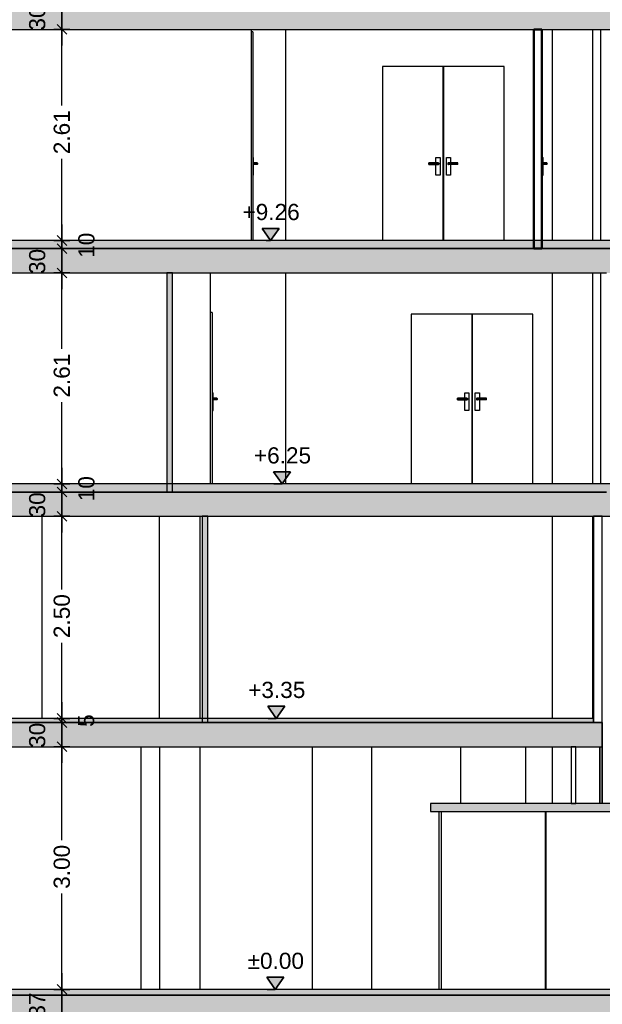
# Model space of a CAD drawing. Header units: metres. Extents: x -1 to 441, y -65 to 31.
# Tile 6 of 20: x 414 to 421, y -55 to -43. Entities that reach past the tile are written whole.
import ezdxf

# ---------------------------------------------------------------- set-up
doc = ezdxf.new("R2010")
doc.units = ezdxf.units.M
doc.header["$PDMODE"] = 65
doc.linetypes.add('CONTINUA', pattern=[0])
doc.linetypes.add('PUNKT', pattern=[6.35, 0, -6.35])
doc.layers.add('+++++ CÀLCUL SECCIÓ C', color=7, linetype='CONTINUA', lineweight=25)
doc.layers.add('COTES SECCIO C', color=7, linetype='CONTINUA', lineweight=25)
doc.styles.add('ARIAL', font='arial.ttf')
doc.dimstyles.new('DIMSTYLE_4', dxfattribs={"dimtxt": 0.2, "dimasz": 0.2, "dimexe": 0, "dimexo": 1e-06, "dimgap": 0.1, "dimtad": 0, "dimrnd": 0.01, "dimzin": 4, "dimdsep": 46, "dimtxsty": 'ARIAL', "dimblk1": 'ALL_ML_STRICH', "dimblk2": 'ALL_ML_STRICH', "dimsah": 1, "dimcen": 0, "dimse1": 1, "dimse2": 1, "dimclrd": 2, "dimclre": 2, "dimclrt": 2, "dimadec": 0, "dimazin": 0, "dimtfac": 1, "dimtdec": 0, "dimtix": 1, "dimtmove": 2, "dimatfit": 3, "dimfxl": 0, "dimtzin": 0, "dimlwd": 0, "dimlwe": 35, "dimarcsym": 0})
doc.dimstyles.new('DIMSTYLE_5', dxfattribs={"dimtxt": 0.2, "dimasz": 0.2, "dimexe": 0, "dimexo": 1e-06, "dimgap": 0.1, "dimtad": 2, "dimdec": 0, "dimlfac": 100, "dimrnd": 1, "dimzin": 4, "dimdsep": 46, "dimtxsty": 'ARIAL', "dimblk1": 'ALL_ML_STRICH', "dimblk2": 'ALL_ML_STRICH', "dimsah": 1, "dimcen": 0, "dimse1": 1, "dimse2": 1, "dimclrd": 2, "dimclre": 2, "dimclrt": 2, "dimadec": 0, "dimazin": 0, "dimtfac": 1, "dimtdec": 0, "dimtix": 1, "dimtmove": 2, "dimatfit": 3, "dimfxl": 0, "dimtvp": 1.2, "dimtzin": 0, "dimlwd": 0, "dimlwe": 35, "dimarcsym": 0})
doc.dimstyles.new('DIMSTYLE_6', dxfattribs={"dimtxt": 0.2, "dimasz": 0.2, "dimexe": 0, "dimexo": 1e-06, "dimgap": 0.1, "dimtad": 0, "dimdec": 0, "dimlfac": 100, "dimrnd": 1, "dimzin": 4, "dimdsep": 46, "dimtxsty": 'ARIAL', "dimblk1": 'ALL_ML_STRICH', "dimblk2": 'ALL_ML_STRICH', "dimsah": 1, "dimcen": 0, "dimse1": 1, "dimse2": 1, "dimclrd": 2, "dimclre": 2, "dimclrt": 2, "dimadec": 0, "dimazin": 0, "dimtfac": 1, "dimtdec": 0, "dimtix": 1, "dimtmove": 2, "dimatfit": 3, "dimfxl": 0, "dimtvp": 1.2, "dimtzin": 0, "dimlwd": 0, "dimlwe": 35, "dimarcsym": 0})
doc.dimstyles.new('DIMSTYLE_7', dxfattribs={"dimtxt": 0.2, "dimasz": 0.2, "dimexe": 0, "dimexo": 1e-06, "dimgap": 0.1, "dimtad": 0, "dimdec": 0, "dimlfac": 100, "dimrnd": 1, "dimzin": 4, "dimdsep": 46, "dimtxsty": 'ARIAL', "dimblk1": 'ALL_ML_STRICH', "dimblk2": 'ALL_ML_STRICH', "dimsah": 1, "dimcen": 0, "dimse1": 1, "dimse2": 1, "dimclrd": 2, "dimclre": 2, "dimclrt": 2, "dimadec": 0, "dimazin": 0, "dimtfac": 1, "dimtdec": 0, "dimtix": 1, "dimtmove": 2, "dimatfit": 3, "dimfxl": 0, "dimtvp": 1.2, "dimtzin": 0, "dimlwd": 0, "dimlwe": 35, "dimarcsym": 0})

# ---------------------------------------------------------------- blocks, each defined once
blk = doc.blocks.new('ALL_ML_STRICH')
at = {"color": 0, "linetype": 'ByBlock', "lineweight": -2}
for p, q in [((-1, 0), (0.5, 0)), ((-0.3, -0.3), (0.3, 0.3)), ((0, -0.5), (0, 0.5))]:
    blk.add_line(p, q, dxfattribs=at)
blk = doc.blocks.new('*D8')
at = {"layer": 'COTES SECCIO C', "color": 2, "linetype": 'CONTINUA', "lineweight": -2, "transparency": 33554687}
blk.add_line((414.679, -55.31), (414.679, -54.94), dxfattribs=at)
at = {"layer": 'DEFPOINTS', "color": 2, "linetype": 'CONTINUA', "lineweight": 35, "transparency": 33554687}
for p in [(418.987, -54.94), (414.679, -55.31), (418.987, -55.31)]:
    blk.add_point(p, dxfattribs=at)
at = {"layer": 'COTES SECCIO C', "color": 2, "linetype": 'CONTINUA', "lineweight": 35, "transparency": 33554687, "xscale": 0.2, "yscale": 0.2, "zscale": 0.2}
for p, rotation in [((414.679, -54.94), 90), ((414.679, -55.31), 270)]:
    blk.add_blockref('ALL_ML_STRICH', p, dxfattribs=dict(at, rotation=rotation))
at = {"layer": 'COTES SECCIO C', "color": 2, "linetype": 'CONTINUA', "lineweight": 35, "transparency": 33554687, "insert": (414.375, -55.134), "char_height": 0.2, "width": 0.4, "attachment_point": 5, "rotation": 90, "style": 'ARIAL'}
blk.add_mtext('\\A1;{37}', dxfattribs=at)
blk = doc.blocks.new('*D9')
at = {"layer": 'COTES SECCIO C', "color": 2, "linetype": 'CONTINUA', "lineweight": -2, "transparency": 33554687}
for p, q in [((414.679, -53.095), (414.679, -51.94)), ((414.679, -54.94), (414.679, -53.755))]:
    blk.add_line(p, q, dxfattribs=at)
at = {"layer": 'DEFPOINTS', "color": 2, "linetype": 'CONTINUA', "lineweight": 35, "transparency": 33554687}
for p in [(418.987, -51.94), (414.679, -54.94), (418.987, -54.94)]:
    blk.add_point(p, dxfattribs=at)
at = {"layer": 'COTES SECCIO C', "color": 2, "linetype": 'CONTINUA', "lineweight": 35, "transparency": 33554687, "xscale": 0.2, "yscale": 0.2, "zscale": 0.2}
for p, rotation in [((414.679, -51.94), 90), ((414.679, -54.94), 270)]:
    blk.add_blockref('ALL_ML_STRICH', p, dxfattribs=dict(at, rotation=rotation))
at = {"layer": 'COTES SECCIO C', "color": 2, "linetype": 'CONTINUA', "lineweight": 35, "transparency": 33554687, "insert": (414.679, -53.425), "char_height": 0.2, "width": 0.8, "attachment_point": 5, "rotation": 90, "style": 'ARIAL'}
blk.add_mtext('\\A1;{\\A1;{3.00\\H0.132000;\\S^ ;}}', dxfattribs=at)
blk = doc.blocks.new('*D10')
at = {"layer": 'COTES SECCIO C', "color": 2, "linetype": 'CONTINUA', "lineweight": -2, "transparency": 33554687}
blk.add_line((414.679, -51.94), (414.679, -51.64), dxfattribs=at)
at = {"layer": 'DEFPOINTS', "color": 2, "linetype": 'CONTINUA', "lineweight": 35, "transparency": 33554687}
for p in [(418.987, -51.64), (414.679, -51.94), (418.987, -51.94)]:
    blk.add_point(p, dxfattribs=at)
at = {"layer": 'COTES SECCIO C', "color": 2, "linetype": 'CONTINUA', "lineweight": 35, "transparency": 33554687, "xscale": 0.2, "yscale": 0.2, "zscale": 0.2}
for p, rotation in [((414.679, -51.64), 90), ((414.679, -51.94), 270)]:
    blk.add_blockref('ALL_ML_STRICH', p, dxfattribs=dict(at, rotation=rotation))
at = {"layer": 'COTES SECCIO C', "color": 2, "linetype": 'CONTINUA', "lineweight": 35, "transparency": 33554687, "insert": (414.375, -51.799), "char_height": 0.2, "width": 0.4, "attachment_point": 5, "rotation": 90, "style": 'ARIAL'}
blk.add_mtext('\\A1;{30}', dxfattribs=at)
blk = doc.blocks.new('*D11')
at = {"layer": 'COTES SECCIO C', "color": 2, "linetype": 'CONTINUA', "lineweight": -2, "transparency": 33554687}
blk.add_line((414.679, -51.64), (414.679, -51.59), dxfattribs=at)
at = {"layer": 'DEFPOINTS', "color": 2, "linetype": 'CONTINUA', "lineweight": 35, "transparency": 33554687}
for p in [(414.68, -51.59), (414.679, -51.64), (418.987, -51.64)]:
    blk.add_point(p, dxfattribs=at)
at = {"layer": 'COTES SECCIO C', "color": 2, "linetype": 'CONTINUA', "lineweight": 35, "transparency": 33554687, "xscale": 0.2, "yscale": 0.2, "zscale": 0.2}
for p, rotation in [((414.679, -51.64), 270), ((414.679, -51.59), 90)]:
    blk.add_blockref('ALL_ML_STRICH', p, dxfattribs=dict(at, rotation=rotation))
at = {"layer": 'COTES SECCIO C', "color": 2, "linetype": 'CONTINUA', "lineweight": 35, "transparency": 33554687, "insert": (414.979, -51.617), "char_height": 0.2, "width": 0.2, "attachment_point": 5, "rotation": 90, "style": 'ARIAL'}
blk.add_mtext('\\A1;{5}', dxfattribs=at)
blk = doc.blocks.new('*D12')
at = {"layer": 'COTES SECCIO C', "color": 2, "linetype": 'CONTINUA', "lineweight": -2, "transparency": 33554687}
for p, q in [((414.679, -49.995), (414.679, -49.09)), ((414.679, -51.59), (414.679, -50.655))]:
    blk.add_line(p, q, dxfattribs=at)
at = {"layer": 'DEFPOINTS', "color": 2, "linetype": 'CONTINUA', "lineweight": 35, "transparency": 33554687}
for p in [(419.275, -49.09), (414.679, -51.59), (414.68, -51.59)]:
    blk.add_point(p, dxfattribs=at)
at = {"layer": 'COTES SECCIO C', "color": 2, "linetype": 'CONTINUA', "lineweight": 35, "transparency": 33554687, "xscale": 0.2, "yscale": 0.2, "zscale": 0.2}
for p, rotation in [((414.679, -49.09), 90), ((414.679, -51.59), 270)]:
    blk.add_blockref('ALL_ML_STRICH', p, dxfattribs=dict(at, rotation=rotation))
at = {"layer": 'COTES SECCIO C', "color": 2, "linetype": 'CONTINUA', "lineweight": 35, "transparency": 33554687, "insert": (414.679, -50.325), "char_height": 0.2, "width": 0.8, "attachment_point": 5, "rotation": 90, "style": 'ARIAL'}
blk.add_mtext('\\A1;{\\A1;{2.50\\H0.132000;\\S^ ;}}', dxfattribs=at)
blk = doc.blocks.new('*D13')
at = {"layer": 'COTES SECCIO C', "color": 2, "linetype": 'CONTINUA', "lineweight": -2, "transparency": 33554687}
blk.add_line((414.679, -49.09), (414.679, -48.79), dxfattribs=at)
at = {"layer": 'DEFPOINTS', "color": 2, "linetype": 'CONTINUA', "lineweight": 35, "transparency": 33554687}
for p in [(419.157, -48.79), (414.679, -49.09), (419.275, -49.09)]:
    blk.add_point(p, dxfattribs=at)
at = {"layer": 'COTES SECCIO C', "color": 2, "linetype": 'CONTINUA', "lineweight": 35, "transparency": 33554687, "xscale": 0.2, "yscale": 0.2, "zscale": 0.2}
for p, rotation in [((414.679, -48.79), 90), ((414.679, -49.09), 270)]:
    blk.add_blockref('ALL_ML_STRICH', p, dxfattribs=dict(at, rotation=rotation))
at = {"layer": 'COTES SECCIO C', "color": 2, "linetype": 'CONTINUA', "lineweight": 35, "transparency": 33554687, "insert": (414.375, -48.949), "char_height": 0.2, "width": 0.4, "attachment_point": 5, "rotation": 90, "style": 'ARIAL'}
blk.add_mtext('\\A1;{30}', dxfattribs=at)
blk = doc.blocks.new('*D14')
at = {"layer": 'COTES SECCIO C', "color": 2, "linetype": 'CONTINUA', "lineweight": -2, "transparency": 33554687}
blk.add_line((414.679, -48.79), (414.679, -48.69), dxfattribs=at)
at = {"layer": 'DEFPOINTS', "color": 2, "linetype": 'CONTINUA', "lineweight": 35, "transparency": 33554687}
for p in [(419.157, -48.69), (414.679, -48.79), (419.157, -48.79)]:
    blk.add_point(p, dxfattribs=at)
at = {"layer": 'COTES SECCIO C', "color": 2, "linetype": 'CONTINUA', "lineweight": 35, "transparency": 33554687, "xscale": 0.2, "yscale": 0.2, "zscale": 0.2}
for p, rotation in [((414.679, -48.79), 270), ((414.679, -48.69), 90)]:
    blk.add_blockref('ALL_ML_STRICH', p, dxfattribs=dict(at, rotation=rotation))
at = {"layer": 'COTES SECCIO C', "color": 2, "linetype": 'CONTINUA', "lineweight": 35, "transparency": 33554687, "insert": (414.983, -48.749), "char_height": 0.2, "width": 0.4, "attachment_point": 5, "rotation": 90, "style": 'ARIAL'}
blk.add_mtext('\\A1;{10}', dxfattribs=at)
blk = doc.blocks.new('*D15')
at = {"layer": 'COTES SECCIO C', "color": 2, "linetype": 'CONTINUA', "lineweight": -2, "transparency": 33554687}
for p, q in [((414.679, -47.021), (414.679, -46.08)), ((414.679, -48.69), (414.679, -47.681))]:
    blk.add_line(p, q, dxfattribs=at)
at = {"layer": 'DEFPOINTS', "color": 2, "linetype": 'CONTINUA', "lineweight": 35, "transparency": 33554687}
for p in [(419.007, -46.08), (414.679, -48.69), (419.157, -48.69)]:
    blk.add_point(p, dxfattribs=at)
at = {"layer": 'COTES SECCIO C', "color": 2, "linetype": 'CONTINUA', "lineweight": 35, "transparency": 33554687, "xscale": 0.2, "yscale": 0.2, "zscale": 0.2}
for p, rotation in [((414.679, -46.08), 90), ((414.679, -48.69), 270)]:
    blk.add_blockref('ALL_ML_STRICH', p, dxfattribs=dict(at, rotation=rotation))
at = {"layer": 'COTES SECCIO C', "color": 2, "linetype": 'CONTINUA', "lineweight": 35, "transparency": 33554687, "insert": (414.679, -47.351), "char_height": 0.2, "width": 0.8, "attachment_point": 5, "rotation": 90, "style": 'ARIAL'}
blk.add_mtext('\\A1;{\\A1;{2.61\\H0.132000;\\S^ ;}}', dxfattribs=at)
blk = doc.blocks.new('*D16')
at = {"layer": 'COTES SECCIO C', "color": 2, "linetype": 'CONTINUA', "lineweight": -2, "transparency": 33554687}
blk.add_line((414.679, -46.08), (414.679, -45.78), dxfattribs=at)
at = {"layer": 'DEFPOINTS', "color": 2, "linetype": 'CONTINUA', "lineweight": 35, "transparency": 33554687}
for p in [(418.987, -45.78), (414.679, -46.08), (419.007, -46.08)]:
    blk.add_point(p, dxfattribs=at)
at = {"layer": 'COTES SECCIO C', "color": 2, "linetype": 'CONTINUA', "lineweight": 35, "transparency": 33554687, "xscale": 0.2, "yscale": 0.2, "zscale": 0.2}
for p, rotation in [((414.679, -45.78), 90), ((414.679, -46.08), 270)]:
    blk.add_blockref('ALL_ML_STRICH', p, dxfattribs=dict(at, rotation=rotation))
at = {"layer": 'COTES SECCIO C', "color": 2, "linetype": 'CONTINUA', "lineweight": 35, "transparency": 33554687, "insert": (414.375, -45.939), "char_height": 0.2, "width": 0.4, "attachment_point": 5, "rotation": 90, "style": 'ARIAL'}
blk.add_mtext('\\A1;{30}', dxfattribs=at)
blk = doc.blocks.new('*D17')
at = {"layer": 'COTES SECCIO C', "color": 2, "linetype": 'CONTINUA', "lineweight": -2, "transparency": 33554687}
blk.add_line((414.679, -45.78), (414.679, -45.68), dxfattribs=at)
at = {"layer": 'DEFPOINTS', "color": 2, "linetype": 'CONTINUA', "lineweight": 35, "transparency": 33554687}
for p in [(414.679, -45.78), (418.987, -45.68), (418.987, -45.78)]:
    blk.add_point(p, dxfattribs=at)
at = {"layer": 'COTES SECCIO C', "color": 2, "linetype": 'CONTINUA', "lineweight": 35, "transparency": 33554687, "xscale": 0.2, "yscale": 0.2, "zscale": 0.2}
for p, rotation in [((414.679, -45.78), 270), ((414.679, -45.68), 90)]:
    blk.add_blockref('ALL_ML_STRICH', p, dxfattribs=dict(at, rotation=rotation))
at = {"layer": 'COTES SECCIO C', "color": 2, "linetype": 'CONTINUA', "lineweight": 35, "transparency": 33554687, "insert": (414.983, -45.739), "char_height": 0.2, "width": 0.4, "attachment_point": 5, "rotation": 90, "style": 'ARIAL'}
blk.add_mtext('\\A1;{10}', dxfattribs=at)
blk = doc.blocks.new('*D18')
at = {"layer": 'COTES SECCIO C', "color": 2, "linetype": 'CONTINUA', "lineweight": -2, "transparency": 33554687}
for p, q in [((414.679, -44.011), (414.679, -43.07)), ((414.679, -45.68), (414.679, -44.671))]:
    blk.add_line(p, q, dxfattribs=at)
at = {"layer": 'DEFPOINTS', "color": 2, "linetype": 'CONTINUA', "lineweight": 35, "transparency": 33554687}
for p in [(419.137, -43.07), (414.679, -45.68), (418.987, -45.68)]:
    blk.add_point(p, dxfattribs=at)
at = {"layer": 'COTES SECCIO C', "color": 2, "linetype": 'CONTINUA', "lineweight": 35, "transparency": 33554687, "xscale": 0.2, "yscale": 0.2, "zscale": 0.2}
for p, rotation in [((414.679, -43.07), 90), ((414.679, -45.68), 270)]:
    blk.add_blockref('ALL_ML_STRICH', p, dxfattribs=dict(at, rotation=rotation))
at = {"layer": 'COTES SECCIO C', "color": 2, "linetype": 'CONTINUA', "lineweight": 35, "transparency": 33554687, "insert": (414.679, -44.341), "char_height": 0.2, "width": 0.8, "attachment_point": 5, "rotation": 90, "style": 'ARIAL'}
blk.add_mtext('\\A1;{\\A1;{2.61\\H0.132000;\\S^ ;}}', dxfattribs=at)
blk = doc.blocks.new('*D19')
at = {"layer": 'COTES SECCIO C', "color": 2, "linetype": 'CONTINUA', "lineweight": -2, "transparency": 33554687}
blk.add_line((414.679, -43.07), (414.679, -42.77), dxfattribs=at)
at = {"layer": 'DEFPOINTS', "color": 2, "linetype": 'CONTINUA', "lineweight": 35, "transparency": 33554687}
for p in [(414.89, -42.77), (414.679, -43.07), (419.137, -43.07)]:
    blk.add_point(p, dxfattribs=at)
at = {"layer": 'COTES SECCIO C', "color": 2, "linetype": 'CONTINUA', "lineweight": 35, "transparency": 33554687, "xscale": 0.2, "yscale": 0.2, "zscale": 0.2}
for p, rotation in [((414.679, -42.77), 90), ((414.679, -43.07), 270)]:
    blk.add_blockref('ALL_ML_STRICH', p, dxfattribs=dict(at, rotation=rotation))
at = {"layer": 'COTES SECCIO C', "color": 2, "linetype": 'CONTINUA', "lineweight": 35, "transparency": 33554687, "insert": (414.375, -42.929), "char_height": 0.2, "width": 0.4, "attachment_point": 5, "rotation": 90, "style": 'ARIAL'}
blk.add_mtext('\\A1;{30}', dxfattribs=at)
blk = doc.blocks.new('COMPLEX_ELEVATIONDIM_0')
at = {"layer": 'COTES SECCIO C', "linetype": 'CONTINUA', "lineweight": 35, "transparency": 33554687}
for points in [[(417.364, -45.53), (417.154, -45.53), (417.259, -45.68)], [(417.505, -48.54), (417.295, -48.54), (417.4, -48.69)], [(417.434, -51.44), (417.224, -51.44), (417.329, -51.59)], [(417.421, -54.79), (417.211, -54.79), (417.316, -54.94)]]:
    blk.add_hatch(color=2, dxfattribs=at).paths.add_polyline_path(points)
at = {"layer": 'COTES SECCIO C', "color": 2, "linetype": 'CONTINUA', "lineweight": 35, "transparency": 33554687}
for p, q in [((417.364, -45.53), (417.154, -45.53)), ((417.154, -45.53), (417.259, -45.68)), ((417.259, -45.68), (417.364, -45.53)), ((417.259, -45.68), (417.259, -45.68)), ((417.259, -45.68), (417.259, -45.68)), ((417.259, -45.68), (417.259, -45.68)), ((417.259, -45.68), (417.259, -45.68)), ((417.505, -48.54), (417.295, -48.54)), ((417.295, -48.54), (417.4, -48.69)), ((417.4, -48.69), (417.505, -48.54)), ((417.4, -48.69), (417.4, -48.69)), ((417.4, -48.69), (417.4, -48.69)), ((417.4, -48.69), (417.4, -48.69)), ((417.4, -48.69), (417.4, -48.69)), ((417.434, -51.44), (417.224, -51.44)), ((417.224, -51.44), (417.329, -51.59)), ((417.329, -51.59), (417.434, -51.44)), ((417.329, -51.59), (417.329, -51.59)), ((417.329, -51.59), (417.329, -51.59)), ((417.329, -51.59), (417.329, -51.59)), ((417.329, -51.59), (417.329, -51.59)), ((417.421, -54.79), (417.211, -54.79)), ((417.211, -54.79), (417.316, -54.94)), ((417.316, -54.94), (417.421, -54.79)), ((417.316, -54.94), (417.316, -54.94)), ((417.316, -54.94), (417.316, -54.94)), ((417.316, -54.94), (417.316, -54.94)), ((417.316, -54.94), (417.316, -54.94))]:
    blk.add_line(p, q, dxfattribs=at)
at = {"layer": 'COTES SECCIO C', "color": 2, "linetype": 'PUNKT', "lineweight": 35, "transparency": 33554687}
for p, q in [((417.259, -45.68), (417.202, -45.68)), ((417.4, -48.69), (417.202, -48.69)), ((417.329, -51.59), (417.202, -51.59)), ((417.316, -54.94), (417.202, -54.94))]:
    blk.add_line(p, q, dxfattribs=at)
at = {"layer": 'COTES SECCIO C', "color": 2, "linetype": 'CONTINUA', "lineweight": 35, "transparency": 33554687, "char_height": 0.2, "attachment_point": 7, "style": 'ARIAL'}
for s, insert, width in [('\\W1.00;+9.26', (416.911, -45.43), 0.80625), ('\\W1.00;+6.25', (417.052, -48.44), 0.80625), ('\\W1.00;+3.35', (416.981, -51.34), 0.80625), ('\\W1.00;±0.00', (416.974, -54.69), 0.7965)]:
    blk.add_mtext(s, dxfattribs=dict(at, insert=insert, width=width))

msp = doc.modelspace()

# ---------------------------------------------------------------- hatches: boundary and pattern name
at = {"layer": '+++++ CÀLCUL SECCIÓ C', "linetype": 'CONTINUA', "lineweight": 25, "true_color": 0xababab, "transparency": 33554687}
for points in [[(425.392, -42.77), (399.9, -42.77), (399.9, -43.07), (425.392, -43.07)], [(425.392, -45.78), (399.9, -45.78), (399.9, -46.08), (425.392, -46.08)], [(425.391, -48.79), (399.343, -48.79), (399.343, -49.09), (425.391, -49.09)], [(421.356, -51.64), (398.826, -51.64), (398.826, -51.94), (421.356, -51.94)], [(422.75, -52.64), (419.234, -52.64), (419.234, -52.74), (422.75, -52.74)], [(425.391, -55.01), (400.756, -55.01), (400.756, -55.31), (425.391, -55.31)]]:
    msp.add_hatch(color=253, dxfattribs=at).paths.add_polyline_path(points)
at = {"layer": '+++++ CÀLCUL SECCIÓ C', "linetype": 'CONTINUA', "lineweight": 25, "transparency": 33554687}
for points in [[(425.391, -45.68), (412.464, -45.68), (412.464, -45.78), (425.391, -45.78)], [(425.392, -48.69), (412.463, -48.69), (412.463, -48.79), (425.392, -48.79)], [(421.247, -51.59), (399.67, -51.59), (399.67, -51.64), (421.247, -51.64)], [(424.006, -54.94), (397.329, -54.94), (397.329, -55.01), (424.006, -55.01)]]:
    msp.add_hatch(color=32, dxfattribs=at).paths.add_polyline_path(points)
at = {"layer": '+++++ CÀLCUL SECCIÓ C', "linetype": 'CONTINUA', "lineweight": 25, "true_color": 0xa0a0a0, "transparency": 33554687}
for points in [[(416.048, -48.79), (416.048, -46.08), (415.978, -46.08), (415.978, -48.79)], [(416.412, -49.09), (416.412, -51.64), (416.482, -51.64), (416.482, -49.09)]]:
    msp.add_hatch(color=253, dxfattribs=at).paths.add_polyline_path(points)

# ---------------------------------------------------------------- linework, layer by layer
at = {"layer": '+++++ CÀLCUL SECCIÓ C', "color": 7, "linetype": 'CONTINUA', "lineweight": 25, "transparency": 33554687}
for p, q in [((413.597, -43.07), (420.51, -43.07)), ((417.017, -43.07), (417.017, -45.68)), ((417.037, -43.1), (417.017, -43.1)), ((417.037, -43.1), (417.037, -45.68)), ((417.447, -45.68), (417.447, -43.07)), ((420.51, -43.07), (420.61, -43.07)), ((420.61, -43.07), (425.392, -43.07)), ((420.742, -45.68), (420.742, -43.07)), ((421.242, -45.68), (421.242, -43.07)), ((421.337, -45.68), (421.337, -43.07)), ((418.643, -43.53), (418.643, -45.68)), ((419.392, -43.53), (418.643, -43.53)), ((419.392, -45.68), (419.392, -43.53)), ((419.393, -43.53), (419.393, -45.68)), ((420.143, -43.53), (419.393, -43.53)), ((420.143, -45.68), (420.143, -43.53)), ((420.615, -43.53), (420.61, -43.53)), ((420.615, -43.53), (420.615, -45.68)), ((417.037, -44.655), (417.047, -44.655)), ((417.047, -44.87), (417.047, -44.655)), ((419.302, -44.72), (419.302, -44.655)), ((419.302, -44.655), (419.352, -44.655)), ((419.352, -44.655), (419.352, -44.87)), ((419.433, -44.87), (419.433, -44.655)), ((419.433, -44.655), (419.483, -44.655)), ((419.483, -44.655), (419.483, -44.72)), ((420.615, -44.655), (420.625, -44.655)), ((420.625, -44.87), (420.625, -44.655)), ((417.047, -44.72), (417.087, -44.72)), ((417.092, -44.721), (417.047, -44.721)), ((417.096, -44.725), (417.047, -44.725)), ((417.097, -44.73), (417.047, -44.73)), ((417.096, -44.735), (417.047, -44.735)), ((417.092, -44.739), (417.047, -44.739)), ((417.087, -44.74), (417.047, -44.74)), ((417.087, -44.72), (417.092, -44.721)), ((417.092, -44.739), (417.087, -44.74)), ((417.092, -44.721), (417.096, -44.725)), ((417.096, -44.735), (417.092, -44.739)), ((417.096, -44.725), (417.097, -44.73)), ((417.097, -44.73), (417.096, -44.735)), ((419.212, -44.721), (419.212, -44.72)), ((419.327, -44.72), (419.212, -44.72)), ((419.212, -44.725), (419.212, -44.721)), ((419.212, -44.721), (419.332, -44.721)), ((419.212, -44.73), (419.212, -44.725)), ((419.212, -44.725), (419.336, -44.725)), ((419.212, -44.735), (419.212, -44.73)), ((419.212, -44.73), (419.337, -44.73)), ((419.212, -44.739), (419.212, -44.735)), ((419.212, -44.735), (419.336, -44.735)), ((419.212, -44.74), (419.212, -44.739)), ((419.212, -44.739), (419.332, -44.739)), ((419.212, -44.74), (419.327, -44.74)), ((419.302, -44.87), (419.302, -44.74)), ((419.327, -44.72), (419.332, -44.721)), ((419.332, -44.739), (419.327, -44.74)), ((419.332, -44.721), (419.336, -44.725)), ((419.336, -44.735), (419.332, -44.739)), ((419.336, -44.725), (419.337, -44.73)), ((419.337, -44.73), (419.336, -44.735)), ((419.45, -44.725), (419.448, -44.73)), ((419.448, -44.73), (419.45, -44.735)), ((419.573, -44.73), (419.448, -44.73)), ((419.453, -44.721), (419.45, -44.725)), ((419.573, -44.725), (419.45, -44.725)), ((419.45, -44.735), (419.453, -44.739)), ((419.573, -44.735), (419.45, -44.735)), ((419.458, -44.72), (419.453, -44.721)), ((419.573, -44.721), (419.453, -44.721)), ((419.453, -44.739), (419.458, -44.74)), ((419.573, -44.739), (419.453, -44.739)), ((419.458, -44.72), (419.573, -44.72)), ((419.573, -44.74), (419.458, -44.74)), ((419.483, -44.74), (419.483, -44.87)), ((419.573, -44.721), (419.573, -44.72)), ((419.573, -44.725), (419.573, -44.721)), ((419.573, -44.73), (419.573, -44.725)), ((419.573, -44.735), (419.573, -44.73)), ((419.573, -44.739), (419.573, -44.735)), ((419.573, -44.74), (419.573, -44.739)), ((420.625, -44.72), (420.665, -44.72)), ((420.67, -44.721), (420.625, -44.721)), ((420.673, -44.725), (420.625, -44.725)), ((420.675, -44.73), (420.625, -44.73)), ((420.673, -44.735), (420.625, -44.735)), ((420.67, -44.739), (420.625, -44.739)), ((420.665, -44.74), (420.625, -44.74)), ((420.665, -44.72), (420.67, -44.721)), ((420.67, -44.739), (420.665, -44.74)), ((420.67, -44.721), (420.673, -44.725)), ((420.673, -44.735), (420.67, -44.739)), ((420.673, -44.725), (420.675, -44.73)), ((420.675, -44.73), (420.673, -44.735)), ((417.037, -44.87), (417.047, -44.87)), ((419.352, -44.87), (419.302, -44.87)), ((419.483, -44.87), (419.433, -44.87)), ((420.615, -44.87), (420.625, -44.87)), ((425.391, -45.68), (412.464, -45.68)), ((420.51, -45.78), (413.597, -45.78)), ((413.597, -45.78), (420.51, -45.78)), ((420.61, -45.78), (420.51, -45.78)), ((420.51, -45.78), (420.61, -45.78)), ((425.392, -45.78), (420.61, -45.78)), ((420.61, -45.78), (425.391, -45.78)), ((413.407, -46.08), (415.978, -46.08)), ((415.978, -46.08), (416.048, -46.08)), ((415.978, -46.08), (415.978, -48.79)), ((416.048, -46.08), (415.978, -46.08)), ((416.048, -46.08), (421.407, -46.08)), ((416.048, -48.79), (416.048, -46.08)), ((416.517, -48.69), (416.517, -46.08)), ((417.447, -48.69), (417.447, -46.08)), ((420.742, -48.69), (420.742, -46.08)), ((421.242, -48.69), (421.242, -46.08)), ((421.337, -48.69), (421.337, -46.08)), ((416.537, -46.57), (416.517, -46.57)), ((416.537, -46.57), (416.537, -48.69)), ((418.997, -46.59), (418.997, -48.69)), ((419.747, -46.59), (418.997, -46.59)), ((419.747, -48.69), (419.747, -46.59)), ((419.748, -46.59), (419.748, -48.69)), ((420.498, -46.59), (419.748, -46.59)), ((420.498, -48.69), (420.498, -46.59)), ((416.537, -47.565), (416.547, -47.565)), ((416.547, -47.78), (416.547, -47.565)), ((419.657, -47.63), (419.657, -47.565)), ((419.657, -47.565), (419.707, -47.565)), ((419.707, -47.565), (419.707, -47.78)), ((419.788, -47.78), (419.788, -47.565)), ((419.788, -47.565), (419.838, -47.565)), ((419.838, -47.565), (419.838, -47.63)), ((416.547, -47.63), (416.587, -47.63)), ((416.592, -47.631), (416.547, -47.631)), ((416.596, -47.635), (416.547, -47.635)), ((416.597, -47.64), (416.547, -47.64)), ((416.596, -47.645), (416.547, -47.645)), ((416.592, -47.649), (416.547, -47.649)), ((416.587, -47.65), (416.547, -47.65)), ((416.587, -47.63), (416.592, -47.631)), ((416.592, -47.649), (416.587, -47.65)), ((416.592, -47.631), (416.596, -47.635)), ((416.596, -47.645), (416.592, -47.649)), ((416.596, -47.635), (416.597, -47.64)), ((416.597, -47.64), (416.596, -47.645)), ((419.567, -47.631), (419.567, -47.63)), ((419.682, -47.63), (419.567, -47.63)), ((419.567, -47.635), (419.567, -47.631)), ((419.567, -47.631), (419.687, -47.631)), ((419.567, -47.64), (419.567, -47.635)), ((419.567, -47.635), (419.691, -47.635)), ((419.567, -47.645), (419.567, -47.64)), ((419.567, -47.64), (419.692, -47.64)), ((419.567, -47.649), (419.567, -47.645)), ((419.567, -47.645), (419.691, -47.645)), ((419.567, -47.65), (419.567, -47.649)), ((419.567, -47.649), (419.687, -47.649)), ((419.567, -47.65), (419.682, -47.65)), ((419.657, -47.78), (419.657, -47.65)), ((419.682, -47.63), (419.687, -47.631)), ((419.687, -47.649), (419.682, -47.65)), ((419.687, -47.631), (419.691, -47.635)), ((419.691, -47.645), (419.687, -47.649)), ((419.691, -47.635), (419.692, -47.64)), ((419.692, -47.64), (419.691, -47.645)), ((419.804, -47.635), (419.803, -47.64)), ((419.803, -47.64), (419.804, -47.645)), ((419.928, -47.64), (419.803, -47.64)), ((419.808, -47.631), (419.804, -47.635)), ((419.928, -47.635), (419.804, -47.635)), ((419.804, -47.645), (419.808, -47.649)), ((419.928, -47.645), (419.804, -47.645)), ((419.813, -47.63), (419.808, -47.631)), ((419.928, -47.631), (419.808, -47.631)), ((419.808, -47.649), (419.813, -47.65)), ((419.928, -47.649), (419.808, -47.649)), ((419.813, -47.63), (419.928, -47.63)), ((419.928, -47.65), (419.813, -47.65)), ((419.838, -47.65), (419.838, -47.78)), ((419.928, -47.631), (419.928, -47.63)), ((419.928, -47.635), (419.928, -47.631)), ((419.928, -47.64), (419.928, -47.635)), ((419.928, -47.645), (419.928, -47.64)), ((419.928, -47.649), (419.928, -47.645)), ((419.928, -47.65), (419.928, -47.649)), ((416.537, -47.78), (416.547, -47.78)), ((419.707, -47.78), (419.657, -47.78)), ((419.838, -47.78), (419.788, -47.78)), ((425.392, -48.69), (412.463, -48.69)), ((413.407, -48.79), (415.978, -48.79)), ((415.978, -48.79), (413.407, -48.79)), ((415.978, -48.79), (416.048, -48.79)), ((415.978, -48.79), (416.048, -48.79)), ((416.048, -48.79), (415.978, -48.79)), ((416.048, -48.79), (421.407, -48.79)), ((421.407, -48.79), (416.048, -48.79)), ((410.508, -49.09), (416.412, -49.09)), ((414.437, -51.59), (414.437, -49.09)), ((414.437, -51.59), (414.437, -49.09)), ((415.887, -51.59), (415.887, -49.09)), ((416.387, -51.59), (416.387, -49.09)), ((416.412, -49.09), (416.482, -49.09)), ((416.412, -49.09), (416.412, -51.64)), ((416.482, -49.09), (416.412, -49.09)), ((416.482, -49.09), (421.247, -49.09)), ((416.482, -51.64), (416.482, -49.09)), ((420.742, -51.59), (420.742, -49.09)), ((421.242, -51.59), (421.242, -49.09)), ((421.247, -49.09), (421.357, -49.09)), ((421.247, -49.09), (421.247, -51.59)), ((421.357, -49.09), (421.247, -49.09)), ((421.357, -49.09), (425.391, -49.09)), ((421.357, -51.64), (421.357, -49.09)), ((421.247, -51.59), (410.508, -51.59)), ((421.247, -51.59), (421.247, -51.64)), ((421.247, -51.64), (421.247, -51.59)), ((416.412, -51.64), (410.508, -51.64)), ((410.508, -51.64), (416.412, -51.64)), ((416.482, -51.64), (416.412, -51.64)), ((416.412, -51.64), (416.482, -51.64)), ((416.412, -51.64), (416.482, -51.64)), ((421.356, -51.64), (416.482, -51.64)), ((416.482, -51.64), (421.247, -51.64)), ((421.247, -51.64), (421.356, -51.64)), ((421.356, -51.94), (421.356, -51.64)), ((421.356, -51.64), (421.357, -51.64)), ((421.356, -52.64), (421.356, -51.69)), ((421.356, -51.69), (421.357, -51.69)), ((421.357, -51.64), (421.357, -52.64)), ((421.357, -51.69), (421.357, -51.64)), ((421.357, -51.69), (421.357, -51.69)), ((412.804, -51.94), (420.972, -51.94)), ((415.659, -54.94), (415.659, -51.94)), ((415.888, -54.94), (415.888, -51.94)), ((416.387, -54.94), (416.387, -51.94)), ((417.775, -54.94), (417.775, -51.94)), ((418.506, -51.94), (418.506, -54.94)), ((419.606, -51.94), (419.606, -52.64)), ((420.406, -51.94), (420.406, -52.64)), ((420.736, -51.94), (420.736, -52.64)), ((420.972, -51.94), (421.032, -51.94)), ((420.972, -51.94), (420.972, -52.64)), ((421.032, -51.94), (420.972, -51.94)), ((421.032, -51.94), (421.356, -51.94)), ((421.032, -52.64), (421.032, -51.94)), ((421.326, -51.94), (421.326, -52.64)), ((421.326, -52.64), (421.326, -51.94)), ((421.356, -52.64), (421.356, -51.94)), ((419.234, -52.64), (419.234, -52.74)), ((420.972, -52.64), (419.234, -52.64)), ((421.032, -52.64), (420.972, -52.64)), ((420.972, -52.64), (421.032, -52.64)), ((422.75, -52.64), (421.032, -52.64)), ((419.234, -52.74), (422.75, -52.74)), ((419.342, -54.94), (419.342, -52.74)), ((419.368, -54.94), (419.368, -52.74)), ((420.656, -54.94), (420.656, -52.74)), ((420.662, -54.94), (420.662, -52.74)), ((424.006, -54.94), (397.329, -54.94)), ((424.006, -55.01), (412.804, -55.01)), ((412.804, -55.01), (424.006, -55.01))]:
    msp.add_line(p, q, dxfattribs=at)
at = {"layer": '+++++ CÀLCUL SECCIÓ C', "color": 4, "linetype": 'CONTINUA', "lineweight": 50, "transparency": 33554687}
for p, q in [((420.51, -43.07), (420.51, -45.78)), ((420.61, -43.07), (420.51, -43.07)), ((420.61, -45.78), (420.61, -43.07)), ((420.51, -45.78), (420.61, -45.78))]:
    msp.add_line(p, q, dxfattribs=at)

# ---------------------------------------------------------------- block references
at = {"layer": 'COTES SECCIO C', "color": 2, "linetype": 'CONTINUA', "lineweight": 35, "transparency": 33554687}
msp.add_blockref('COMPLEX_ELEVATIONDIM_0', (0, 0), dxfattribs=at)

# ---------------------------------------------------------------- dimensions: what is measured, and where the dimension line sits
for base, p1, p2, dimstyle, picture, middle in [((414.679, -42.77), (419.137, -43.07), (414.89, -42.77), 'DIMSTYLE_5', '*D19', (414.375, -42.929)), ((414.679, -43.07), (418.987, -45.68), (419.137, -43.07), 'DIMSTYLE_4', '*D18', (414.679, -44.341)), ((414.679, -45.68), (418.987, -45.78), (418.987, -45.68), 'DIMSTYLE_7', '*D17', (414.983, -45.739)), ((414.679, -45.78), (419.007, -46.08), (418.987, -45.78), 'DIMSTYLE_5', '*D16', (414.375, -45.939)), ((414.679, -46.08), (419.157, -48.69), (419.007, -46.08), 'DIMSTYLE_4', '*D15', (414.679, -47.351)), ((414.679, -48.69), (419.157, -48.79), (419.157, -48.69), 'DIMSTYLE_7', '*D14', (414.983, -48.749)), ((414.679, -48.79), (419.275, -49.09), (419.157, -48.79), 'DIMSTYLE_5', '*D13', (414.375, -48.949)), ((414.679, -49.09), (414.68, -51.59), (419.275, -49.09), 'DIMSTYLE_4', '*D12', (414.679, -50.325)), ((414.679, -51.59), (418.987, -51.64), (414.68, -51.59), 'DIMSTYLE_6', '*D11', (414.979, -51.617)), ((414.679, -51.64), (418.987, -51.94), (418.987, -51.64), 'DIMSTYLE_5', '*D10', (414.375, -51.799)), ((414.679, -51.94), (418.987, -54.94), (418.987, -51.94), 'DIMSTYLE_4', '*D9', (414.679, -53.425)), ((414.679, -54.94), (418.987, -55.31), (418.987, -54.94), 'DIMSTYLE_5', '*D8', (414.375, -55.134))]:
    dim = msp.add_linear_dim(base=base, p1=p1, p2=p2, angle=90, dimstyle=dimstyle, override={"dimpost": '<>', "dimclrd": 2, "dimclre": 2, "dimclrt": 2, "dimlwd": 0, "dimlwe": 35}, dxfattribs=at)
    dim.commit()
    dim.dimension.update_dxf_attribs({"geometry": picture, "text_midpoint": middle, "dimtype": 160})

doc.saveas('drawing.dxf')
